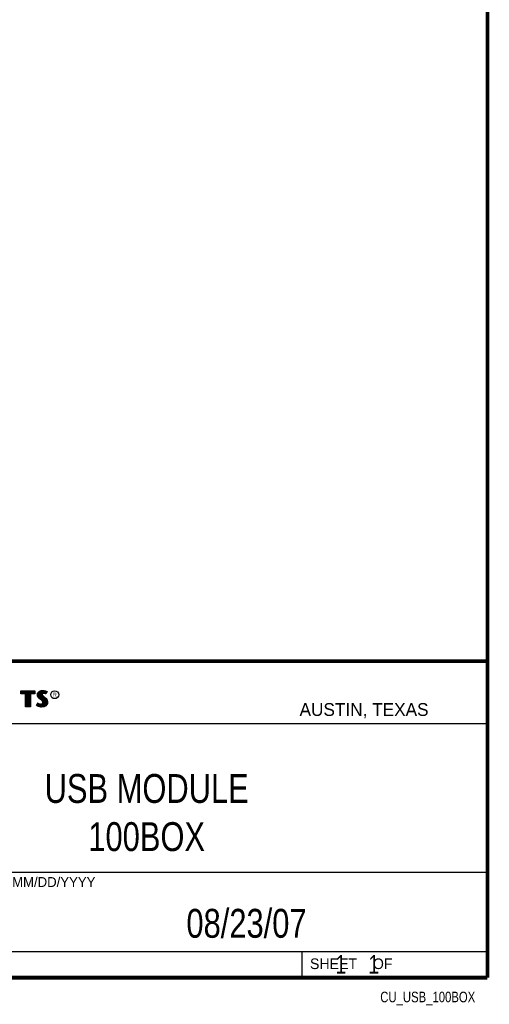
# Model space of a CAD drawing. Header units: inches. Extents: x -8.2 to 16.8, y 0.1 to 12.2.
# Tile 14 of 15: x 14.2 to 16.8, y 0.1 to 5.4. Entities that reach past the tile are written whole.
import ezdxf
from ezdxf.enums import TextEntityAlignment as Align

# ---------------------------------------------------------------- set-up
doc = ezdxf.new("R2010")
doc.units = ezdxf.units.IN
doc.header["$LTSCALE"] = 0.935
doc.header["$MEASUREMENT"] = 0
doc.layers.get('0').update_dxf_attribs({"linetype": 'CONTINUOUS'})
doc.styles.get("Standard").update_dxf_attribs({"font": 'txt', "width": 0.8})

msp = doc.modelspace()

# ---------------------------------------------------------------- linework, layer by layer
at = {"color": 2, "linetype": 'CONTINUOUS'}
for p, q in [((13.0652, 1.9695), (16.745, 1.9695)), ((16.745, 1.9695), (16.745, 0.2605)), ((14.2237, 1.8113), (14.3005, 1.8113)), ((14.2237, 1.795), (14.2237, 1.8113)), ((14.3005, 1.8113), (14.3005, 1.795)), ((14.3255, 1.8083), (14.3342, 1.8118)), ((14.3342, 1.8118), (14.3438, 1.8128)), ((14.3438, 1.8128), (14.3503, 1.8124)), ((14.3503, 1.8124), (14.3573, 1.8109)), ((14.2488, 1.795), (14.2237, 1.795)), ((14.2262, 1.8087), (14.2979, 1.8087)), ((14.2262, 1.7975), (14.2262, 1.8087)), ((14.2514, 1.7975), (14.2262, 1.7975)), ((14.2282, 1.7975), (14.2282, 1.8087)), ((14.2317, 1.7975), (14.2317, 1.8087)), ((14.2351, 1.7975), (14.2351, 1.8087)), ((14.2386, 1.7975), (14.2386, 1.8087)), ((14.2421, 1.7975), (14.2421, 1.8087)), ((14.2456, 1.7975), (14.2456, 1.8087)), ((14.2488, 1.724), (14.2488, 1.795)), ((14.249, 1.7975), (14.249, 1.8087)), ((14.2514, 1.7975), (14.2525, 1.8087)), ((14.2514, 1.7266), (14.2514, 1.7975)), ((14.256, 1.7266), (14.256, 1.8087)), ((14.2595, 1.7266), (14.2595, 1.8087)), ((14.2629, 1.7266), (14.2629, 1.8087)), ((14.2664, 1.7266), (14.2664, 1.8087)), ((14.2699, 1.7266), (14.2699, 1.8087)), ((14.2727, 1.7975), (14.2734, 1.8087)), ((14.2979, 1.7975), (14.2727, 1.7975)), ((14.2727, 1.7975), (14.2727, 1.7266)), ((14.3005, 1.795), (14.2753, 1.795)), ((14.2753, 1.795), (14.2753, 1.724)), ((14.2768, 1.7975), (14.2768, 1.8087)), ((14.2803, 1.7975), (14.2803, 1.8087)), ((14.2838, 1.7975), (14.2838, 1.8087)), ((14.2873, 1.7975), (14.2873, 1.8087)), ((14.2907, 1.7975), (14.2907, 1.8087)), ((14.2942, 1.7975), (14.2942, 1.8087)), ((14.2979, 1.8087), (14.2979, 1.7975)), ((14.3132, 1.7895), (14.3147, 1.797)), ((14.3138, 1.7838), (14.3132, 1.7895)), ((14.3158, 1.7787), (14.3138, 1.7838)), ((14.3147, 1.797), (14.3194, 1.8038)), ((14.3158, 1.7893), (14.3171, 1.796)), ((14.3163, 1.7844), (14.3158, 1.7893)), ((14.3185, 1.7748), (14.3158, 1.7787)), ((14.318, 1.7798), (14.3163, 1.7844)), ((14.3171, 1.796), (14.3212, 1.8021)), ((14.3204, 1.7764), (14.318, 1.7798)), ((14.3237, 1.7695), (14.3185, 1.7748)), ((14.3186, 1.7785), (14.3186, 1.7981)), ((14.3194, 1.8038), (14.3255, 1.8083)), ((14.3255, 1.7714), (14.3204, 1.7764)), ((14.3212, 1.8021), (14.3268, 1.8061)), ((14.322, 1.7748), (14.322, 1.8026)), ((14.3357, 1.7595), (14.3237, 1.7695)), ((14.3255, 1.7713), (14.3255, 1.8052)), ((14.3375, 1.7613), (14.3255, 1.7714)), ((14.3268, 1.8061), (14.3349, 1.8093)), ((14.329, 1.7684), (14.329, 1.807)), ((14.3325, 1.7655), (14.3325, 1.8084)), ((14.3349, 1.8093), (14.3439, 1.8103)), ((14.3396, 1.7556), (14.3357, 1.7595)), ((14.337, 1.7936), (14.3359, 1.8094)), ((14.3359, 1.7626), (14.3368, 1.7911)), ((14.337, 1.7936), (14.3368, 1.7911)), ((14.3368, 1.7911), (14.3376, 1.7874)), ((14.3387, 1.7962), (14.337, 1.7936)), ((14.3416, 1.7572), (14.3375, 1.7613)), ((14.3376, 1.7874), (14.3413, 1.7829)), ((14.3411, 1.7979), (14.3387, 1.7962)), ((14.3395, 1.7928), (14.3393, 1.7913)), ((14.3393, 1.7913), (14.3399, 1.7886)), ((14.3394, 1.7967), (14.3394, 1.8098)), ((14.3394, 1.7594), (14.3394, 1.7852)), ((14.3405, 1.7944), (14.3395, 1.7928)), ((14.3399, 1.7886), (14.3431, 1.7847)), ((14.3422, 1.7956), (14.3405, 1.7944)), ((14.3442, 1.7988), (14.3411, 1.7979)), ((14.3413, 1.7829), (14.3529, 1.7732)), ((14.3447, 1.7964), (14.3422, 1.7956)), ((14.3429, 1.7984), (14.3429, 1.8102)), ((14.3429, 1.7552), (14.3429, 1.7815)), ((14.3431, 1.7847), (14.3546, 1.7751)), ((14.3439, 1.8103), (14.3499, 1.8099)), ((14.3474, 1.7992), (14.3442, 1.7988)), ((14.3474, 1.7967), (14.3447, 1.7964)), ((14.3464, 1.7991), (14.3464, 1.8101)), ((14.3464, 1.7266), (14.3464, 1.7787)), ((14.3506, 1.799), (14.3474, 1.7992)), ((14.3503, 1.7965), (14.3474, 1.7967)), ((14.3498, 1.7991), (14.3498, 1.8099)), ((14.3498, 1.7271), (14.3498, 1.7758)), ((14.3499, 1.8099), (14.3567, 1.8085)), ((14.3548, 1.7956), (14.3503, 1.7965)), ((14.3554, 1.7981), (14.3506, 1.799)), ((14.3529, 1.7732), (14.356, 1.7701)), ((14.3533, 1.7985), (14.3533, 1.8092)), ((14.3533, 1.7293), (14.3533, 1.7728)), ((14.3546, 1.7751), (14.3578, 1.7719)), ((14.3572, 1.7949), (14.3548, 1.7956)), ((14.3583, 1.7972), (14.3554, 1.7981)), ((14.356, 1.7701), (14.359, 1.767)), ((14.3567, 1.8085), (14.3607, 1.807)), ((14.3568, 1.7976), (14.3568, 1.8084)), ((14.3568, 1.7306), (14.3568, 1.7693)), ((14.3596, 1.7934), (14.3572, 1.7949)), ((14.3573, 1.8109), (14.3617, 1.8094)), ((14.3578, 1.7719), (14.3609, 1.7686)), ((14.3586, 1.797), (14.3583, 1.7972)), ((14.3631, 1.806), (14.3586, 1.797)), ((14.359, 1.767), (14.3624, 1.7626)), ((14.3665, 1.8071), (14.3596, 1.7934)), ((14.3603, 1.8003), (14.3603, 1.8072)), ((14.3603, 1.7344), (14.3603, 1.7654)), ((14.3607, 1.807), (14.3631, 1.806)), ((14.3609, 1.7686), (14.3645, 1.764)), ((14.3617, 1.8094), (14.3665, 1.8071)), ((14.3624, 1.7626), (14.3649, 1.7576)), ((14.3645, 1.764), (14.3672, 1.7586)), ((14.3672, 1.7586), (14.3686, 1.7542)), ((14.2753, 1.724), (14.2488, 1.724)), ((14.2727, 1.7266), (14.2514, 1.7266)), ((14.3092, 1.7305), (14.317, 1.7449)), ((14.3141, 1.7272), (14.3092, 1.7305)), ((14.3125, 1.7314), (14.3178, 1.7412)), ((14.3153, 1.7295), (14.3125, 1.7314)), ((14.3189, 1.7253), (14.3141, 1.7272)), ((14.3151, 1.7296), (14.3151, 1.7361)), ((14.3197, 1.7277), (14.3153, 1.7295)), ((14.317, 1.7449), (14.3203, 1.7425)), ((14.3178, 1.7412), (14.319, 1.7404)), ((14.3186, 1.728), (14.319, 1.7404)), ((14.326, 1.7238), (14.3189, 1.7253)), ((14.319, 1.7404), (14.3226, 1.7385)), ((14.3264, 1.7263), (14.3197, 1.7277)), ((14.3203, 1.7425), (14.3236, 1.7409)), ((14.322, 1.7272), (14.322, 1.7387)), ((14.3226, 1.7385), (14.3274, 1.7369)), ((14.3236, 1.7409), (14.3279, 1.7394)), ((14.3255, 1.7264), (14.3255, 1.7376)), ((14.332, 1.7229), (14.326, 1.7238)), ((14.3322, 1.7254), (14.3264, 1.7263)), ((14.3274, 1.7369), (14.3318, 1.7364)), ((14.3279, 1.7394), (14.3318, 1.7389)), ((14.329, 1.7259), (14.329, 1.7367)), ((14.3318, 1.7389), (14.3354, 1.7392)), ((14.3318, 1.7364), (14.336, 1.7367)), ((14.3363, 1.7227), (14.332, 1.7229)), ((14.3362, 1.7253), (14.3322, 1.7254)), ((14.3325, 1.7254), (14.3325, 1.7363)), ((14.3354, 1.7392), (14.3381, 1.7403)), ((14.3359, 1.7252), (14.3359, 1.7367)), ((14.336, 1.7367), (14.3393, 1.738)), ((14.3492, 1.727), (14.3362, 1.7253)), ((14.35, 1.7245), (14.3363, 1.7227)), ((14.3381, 1.7403), (14.3407, 1.7421)), ((14.3393, 1.738), (14.3426, 1.7403)), ((14.3394, 1.7257), (14.3394, 1.7381)), ((14.3419, 1.752), (14.3396, 1.7556)), ((14.3407, 1.7421), (14.3422, 1.7445)), ((14.3442, 1.753), (14.3416, 1.7572)), ((14.3429, 1.7482), (14.3419, 1.752)), ((14.3422, 1.7445), (14.3429, 1.7482)), ((14.3426, 1.7403), (14.3446, 1.7435)), ((14.3429, 1.7262), (14.3429, 1.7405)), ((14.3455, 1.7483), (14.3442, 1.753)), ((14.3446, 1.7435), (14.3455, 1.7483)), ((14.358, 1.7319), (14.3492, 1.727)), ((14.3596, 1.7299), (14.35, 1.7245)), ((14.3631, 1.7376), (14.358, 1.7319)), ((14.3653, 1.7362), (14.3596, 1.7299)), ((14.3657, 1.7434), (14.3631, 1.7376)), ((14.3637, 1.7383), (14.3649, 1.7576)), ((14.3649, 1.7576), (14.3661, 1.7537)), ((14.3681, 1.7427), (14.3653, 1.7362)), ((14.3665, 1.7485), (14.3657, 1.7434)), ((14.3661, 1.7537), (14.3665, 1.7485)), ((14.369, 1.7484), (14.3681, 1.7427)), ((14.3686, 1.7542), (14.369, 1.7484)), ((13.0653, 1.6329), (16.75, 1.6329)), ((13.0652, 0.8295), (16.745, 0.8295)), ((13.0652, 0.4005), (16.745, 0.4005)), ((15.745, 0.4005), (15.745, 0.2605)), ((13.0652, 0.2605), (16.745, 0.2605)), ((15.7462, 0.2607), (16.7462, 0.2607)), ((15.7462, 0.2607), (15.7462, 0.2602)), ((15.7462, 0.2602), (16.7462, 0.2602)), ((16.7462, 0.2607), (16.7462, 0.2602))]:
    msp.add_line(p, q, dxfattribs=at)
at = {"color": 7, "linetype": 'CONTINUOUS', "const_width": 0.02}
for points in [[(16.75, 0.2586), (16.75, 10.7586)], [(11.4718, 1.9702), (16.75, 1.9707)], [(0.25, 0.2586), (16.75, 0.2586)]]:
    msp.add_lwpolyline(points, dxfattribs=at)
at = {"color": 2, "linetype": 'CONTINUOUS'}
msp.add_circle((14.4074, 1.7896), 0.0215, dxfattribs=at)

# ---------------------------------------------------------------- texts
for s, height, p in [('R', 0.0217, (14.3971, 1.7782)), ('AUSTIN, TEXAS', 0.069617, (15.7327, 1.6745)), ('MM/DD/YYYY', 0.05325, (14.1765, 0.7494)), ('SHEET    OF', 0.057262, (15.7892, 0.3052))]:
    msp.add_text(s, height=height, dxfattribs=at).set_placement(p)
at = {"color": 2, "linetype": 'CONTINUOUS', "width": 0.8}
msp.add_text('CU_USB_100BOX', height=0.057262, dxfattribs=at).set_placement((16.6837, 0.1254), align=Align.RIGHT)
at = {"color": 7, "linetype": 'CONTINUOUS'}
for s, insert, char_height, width, attachment_point in [('USB MODULE\\P100BOX', (14.9051, 1.3603), 0.15625, 1.25, 2), ('08/23/07 ', (15.4455, 0.6307), 0.15625, 1.125, 2), ('    1    1', (15.8075, 0.3805), 0.1, 0.8, 1)]:
    msp.add_mtext(s, dxfattribs=dict(at, insert=insert, char_height=char_height, width=width, attachment_point=attachment_point))

doc.saveas('drawing.dxf')
